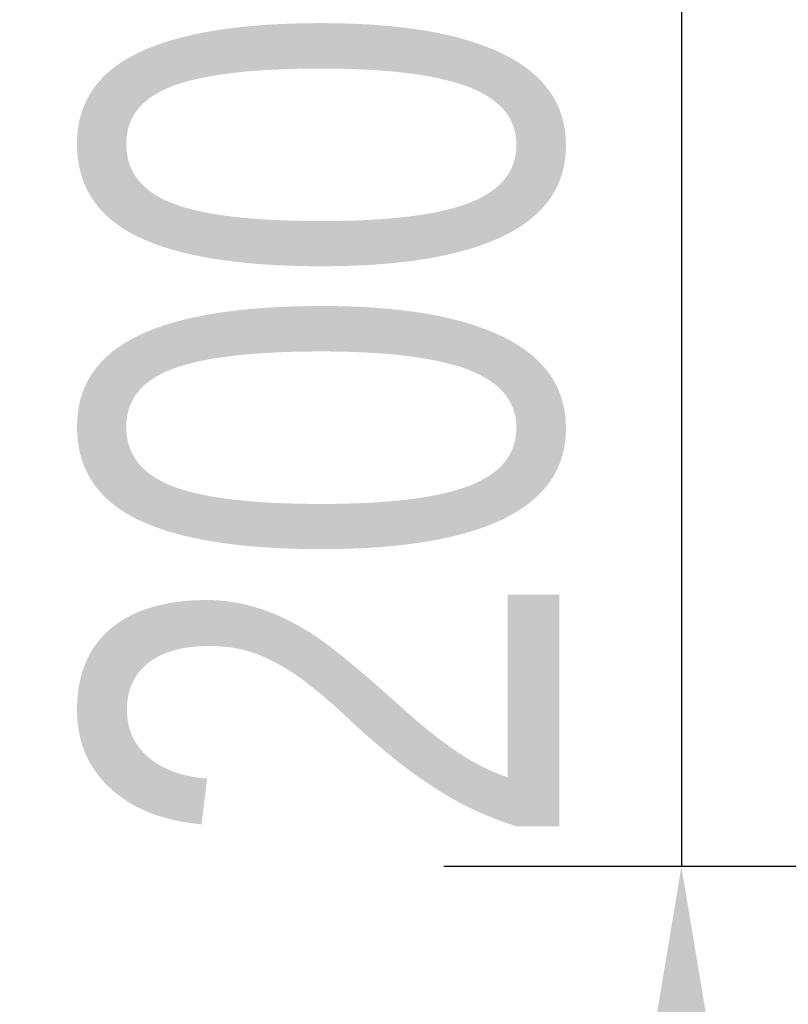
# Model space of a CAD drawing. Extents: x 0 to 361260, y 0 to 4201817.
# Tile 240 of 256: x 360052.31 to 360056.35, y 4201063.44 to 4201068.62. Entities that reach past the tile are written whole.
import ezdxf

# ---------------------------------------------------------------- set-up
doc = ezdxf.new("R2010")
doc.units = 0
doc.header["$LTSCALE"] = 0.5
doc.header["$MEASUREMENT"] = 0
doc.header["$PDMODE"] = 32
doc.header["$PDSIZE"] = 0.3
doc.dimstyles.new('ISO-25', dxfattribs={"dimtxt": 2.5, "dimasz": 2.5, "dimexe": 1.25, "dimexo": 0.625, "dimtad": 1, "dimtxsty": 'Standard', "dimcen": 2.5, "dimadec": 0, "dimazin": 0, "dimtfac": 1, "dimtmove": 0, "dimatfit": 3, "dimfxl": 1, "dimarcsym": 0})

# ---------------------------------------------------------------- blocks, each defined once
blk = doc.blocks.new('*D380')
at = {"color": 0, "lineweight": -2, "transparency": 16777216}
for p, q in [((360055.7887429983, 4201071.279044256), (360055.7887429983, 4201073.779044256)), ((360059.1255763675, 4201068.779044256), (360054.5387429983, 4201068.779044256)), ((360055.7887429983, 4201068.779044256), (360055.7887429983, 4201064.161898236)), ((360059.0678261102, 4201064.161898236), (360054.5387429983, 4201064.161898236)), ((360055.7887429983, 4201061.661898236), (360055.7887429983, 4201059.161898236))]:
    blk.add_line(p, q, dxfattribs=at)
at = {"color": 0, "lineweight": 106, "transparency": 16777216}
for points in [[(360055.3720763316, 4201071.279044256), (360056.205409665, 4201071.279044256), (360055.7887429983, 4201068.779044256)], [(360055.3720763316, 4201061.661898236), (360056.205409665, 4201061.661898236), (360055.7887429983, 4201064.161898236)]]:
    blk.add_solid(points, dxfattribs=at)
at = {"layer": 'Defpoints', "color": 0, "lineweight": 106, "transparency": 16777216}
for p in [(360059.7505763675, 4201068.779044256), (360055.7887429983, 4201064.161898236), (360059.6928261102, 4201064.161898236)]:
    blk.add_point(p, dxfattribs=at)
at = {"color": 0, "transparency": 16777216, "insert": (360053.9137429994, 4201066.470471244), "char_height": 2.5, "attachment_point": 5, "rotation": 90}
blk.add_mtext('{\\W0.8;200}', dxfattribs=at)

msp = doc.modelspace()

# ---------------------------------------------------------------- dimensions: what is measured, and where the dimension line sits
dim = msp.add_linear_dim(base=(360055.7887429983, 4201064.161898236), p1=(360059.7505763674, 4201068.779044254), p2=(360059.6928261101, 4201064.161898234), angle=90, text='{\\W0.8;200}', dimstyle='ISO-25')
dim.commit()
dim.dimension.update_dxf_attribs({"geometry": '*D380', "text_midpoint": (360055.7887429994, 4201066.470471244), "dimtype": 160})

doc.saveas('drawing.dxf')
